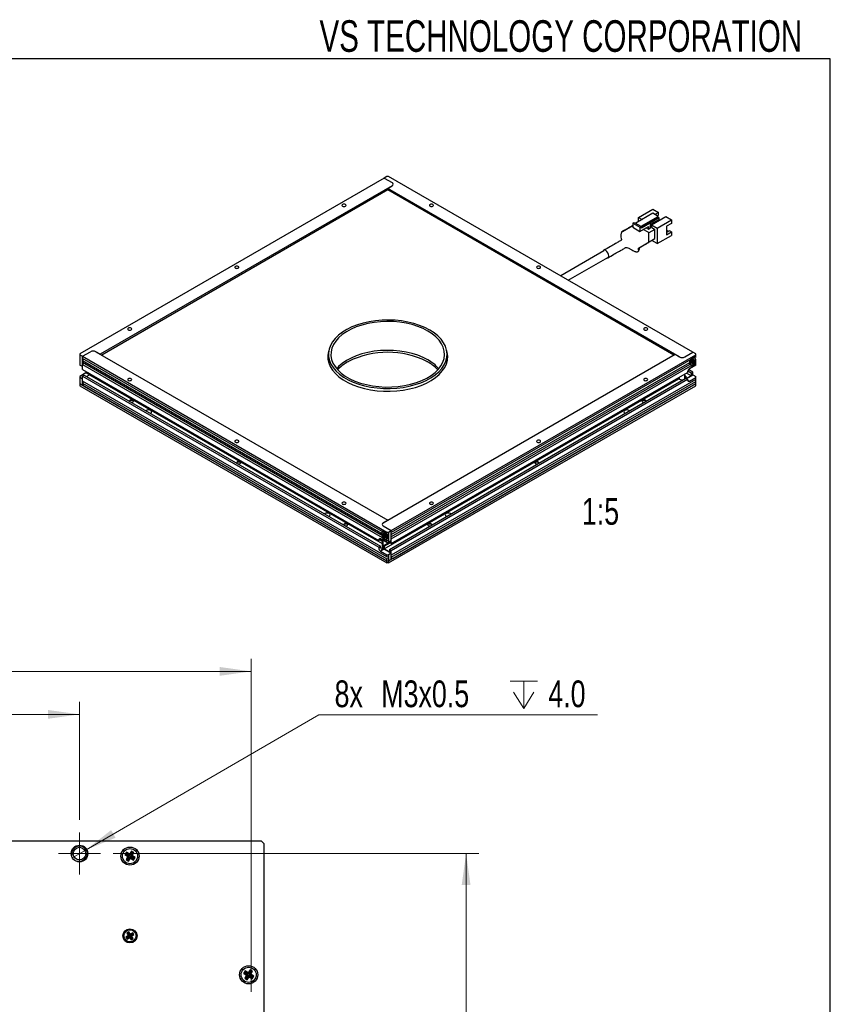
# Model space of a CAD drawing. Header units: millimetres. Extents: x 6 to 294, y 6 to 202.
# Tile 7 of 7: x 227 to 291, y 124 to 202. Entities that reach past the tile are written whole.
import ezdxf

# ---------------------------------------------------------------- set-up
doc = ezdxf.new("R2010")
doc.units = ezdxf.units.MM
doc.styles.add('SLDTEXTSTYLE0', font='TXT', dxfattribs={"width": 0.75})
doc.styles.add('SLDTEXTSTYLE2', font='TXT', dxfattribs={"width": 0.7})
doc.dimstyles.new('SLDDIMSTYLE0', dxfattribs={"dimtxt": 2.116667, "dimasz": 2.5, "dimexe": 0, "dimexo": 0.0625, "dimgap": 0.529167, "dimtad": 1, "dimdec": 1, "dimlfac": 2.5, "dimrnd": 1e-09, "dimzin": 4, "dimdsep": 46, "dimtxsty": 'SLDTEXTSTYLE0', "dimsah": 1, "dimcen": 0.09, "dimadec": 0, "dimazin": 1, "dimtfac": 1, "dimtdec": 1, "dimtofl": 0, "dimtmove": 0, "dimatfit": 3, "dimfxl": 1, "dimfrac": 2, "dimtolj": 1, "dimtzin": 12, "dimarcsym": 0})
doc.dimstyles.new('SLDDIMSTYLE4', dxfattribs={"dimtxt": 2.116667, "dimasz": 2.5, "dimexe": 0, "dimexo": 0.0625, "dimgap": 0.529167, "dimtad": 0, "dimtih": 1, "dimtoh": 1, "dimdec": 1, "dimlfac": 2.5, "dimrnd": 1e-09, "dimzin": 12, "dimdsep": 46, "dimtxsty": 'SLDTEXTSTYLE0', "dimblk1": 'NONE', "dimsah": 1, "dimcen": 0, "dimadec": 0, "dimazin": 3, "dimtfac": 1, "dimtdec": 1, "dimtmove": 0, "dimatfit": 3, "dimldrblk": 'NONE', "dimfxl": 1, "dimfrac": 2, "dimtolj": 1, "dimtzin": 12, "dimarcsym": 0})

# ---------------------------------------------------------------- blocks, each defined once
blk = doc.blocks.new('_D_6')
at = {"color": 7, "linetype": 'Continuous', "lineweight": 18}
for p, q in [((191.669, 138.751), (191.669, 148.116)), ((231.669, 138.751), (231.669, 148.116)), ((191.669, 147.116), (231.669, 147.116))]:
    blk.add_line(p, q, dxfattribs=at)
for points in [[(191.669, 147.116), (194.169, 146.766), (194.169, 147.466)], [(231.669, 147.116), (229.169, 147.466), (229.169, 146.766)]]:
    blk.add_solid(points, dxfattribs=at)
at = {"color": 7, "linetype": 'Continuous', "lineweight": 18, "insert": (208.263, 149.845), "char_height": 2.1167, "attachment_point": 1, "style": 'SLDTEXTSTYLE0'}
blk.add_mtext('100.0', dxfattribs=at)
blk = doc.blocks.new('_D_8')
at = {"color": 7, "linetype": 'Continuous', "lineweight": 18}
for p, q in [((178.069, 125.151), (178.069, 151.522)), ((245.269, 125.151), (245.269, 151.522)), ((178.069, 150.522), (245.269, 150.522))]:
    blk.add_line(p, q, dxfattribs=at)
for points in [[(178.069, 150.522), (180.569, 150.172), (180.569, 150.872)], [(245.269, 150.522), (242.769, 150.872), (242.769, 150.172)]]:
    blk.add_solid(points, dxfattribs=at)
at = {"color": 7, "linetype": 'Continuous', "lineweight": 18, "insert": (208.263, 153.25), "char_height": 2.1167, "attachment_point": 1, "style": 'SLDTEXTSTYLE0'}
blk.add_mtext('168.0', dxfattribs=at)
blk = doc.blocks.new('_D_9')
at = {"color": 7, "linetype": 'Continuous', "lineweight": 18}
for p, q in [((234.329, 136.091), (263.294, 136.091)), ((262.294, 136.091), (262.294, 68.891)), ((234.329, 68.891), (263.294, 68.891))]:
    blk.add_line(p, q, dxfattribs=at)
for points in [[(262.294, 136.091), (261.944, 133.591), (262.644, 133.591)], [(262.294, 68.891), (262.644, 71.391), (261.944, 71.391)]]:
    blk.add_solid(points, dxfattribs=at)
at = {"color": 7, "linetype": 'Continuous', "lineweight": 18, "insert": (259.566, 98.784), "char_height": 2.1167, "attachment_point": 1, "rotation": 90, "style": 'SLDTEXTSTYLE0'}
blk.add_mtext('168.0', dxfattribs=at)
blk = doc.blocks.new('SW_SYMBOL_HOLE_DEPTH')
at = {"color": 0, "linetype": 'Continuous', "lineweight": 18}
for p, q in [((0, 875), (800, 875)), ((400, 875), (400, 75)), ((100, 555), (400, 75)), ((700, 555), (400, 75))]:
    blk.add_line(p, q, dxfattribs=at)
blk = doc.blocks.new('_D_10')
at = {"color": 7, "linetype": 'Continuous', "lineweight": 18}
for p, q in [((232.188, 136.392), (250.625, 147.075)), ((250.625, 147.075), (272.713, 147.075)), ((231.149, 135.79), (232.188, 136.392))]:
    blk.add_line(p, q, dxfattribs=at)
blk.add_solid([(232.188, 136.392), (234.526, 137.342), (234.175, 137.948)], dxfattribs=at)
at = {"color": 7, "linetype": 'Continuous', "lineweight": 18, "xscale": 0.0027037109, "yscale": 0.0027037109, "zscale": 0.0027037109}
blk.add_blockref('SW_SYMBOL_HOLE_DEPTH', (265.778, 147.369), dxfattribs=at)
at = {"color": 7, "linetype": 'Continuous', "lineweight": 18, "char_height": 2.1167, "attachment_point": 1, "style": 'SLDTEXTSTYLE0'}
for s, insert in [('8x', (251.875, 149.804)), ('M3x0.5', (255.575, 149.804)), ('4.0', (268.805, 149.804))]:
    blk.add_mtext(s, dxfattribs=dict(at, insert=insert))
blk = doc.blocks.new('_NONE')
blk = doc.blocks.new('SW_CENTERMARKSYMBOL_1')
at = {"color": 0, "linetype": 'Continuous', "lineweight": 0}
for p, q in [((0, 1), (0, 1.66)), ((0, 0), (0, 1)), ((-1, 0), (-1.66, 0)), ((0, 0), (-1, 0)), ((0, 0), (0, -1)), ((0, 0), (1, 0)), ((1, 0), (1.66, 0)), ((0, -1), (0, -1.66))]:
    blk.add_line(p, q, dxfattribs=at)

msp = doc.modelspace()

# ---------------------------------------------------------------- linework, layer by layer
at = {"color": 7, "linetype": 'Continuous', "lineweight": 25}
for p, q in [((291.144, 199.039), (5.901, 199.039)), ((291.144, 6.453), (291.144, 199.039)), ((255.802, 189.602), (231.689, 175.682)), ((256.014, 189.724), (255.802, 189.602)), ((255.802, 189.602), (256.438, 189.234)), ((256.155, 189.724), (256.014, 189.724)), ((280.267, 175.804), (256.155, 189.724)), ((256.438, 188.989), (233.316, 175.641)), ((256.084, 188.785), (256.438, 188.989)), ((279.207, 175.437), (256.084, 188.785)), ((256.084, 188.654), (256.084, 188.785)), ((256.084, 188.654), (233.429, 175.576)), ((278.74, 175.576), (256.084, 188.654)), ((277.084, 186.809), (275.727, 186.025)), ((275.946, 186.486), (277.077, 187.139)), ((275.946, 186.151), (275.946, 186.486)), ((275.946, 186.486), (276.236, 186.319)), ((276.151, 185.78), (277.509, 186.564)), ((276.179, 185.715), (277.509, 186.482)), ((277.579, 186.441), (276.179, 185.633)), ((276.971, 185.894), (278.103, 186.547)), ((277.077, 187.139), (277.537, 186.874)), ((277.509, 186.564), (277.084, 186.809)), ((277.537, 186.874), (277.254, 186.711)), ((277.424, 186.613), (277.537, 186.678)), ((277.509, 186.482), (277.509, 186.564)), ((277.579, 186.441), (277.509, 186.482)), ((277.537, 186.678), (277.537, 186.874)), ((277.579, 186.327), (277.579, 186.441)), ((278.103, 186.547), (278.562, 186.282)), ((274.68, 185.355), (275.501, 185.829)), ((275.501, 186.025), (275.614, 186.09)), ((275.501, 186.025), (276.066, 185.698)), ((275.501, 186.025), (275.501, 185.698)), ((275.501, 185.698), (276.066, 185.372)), ((275.614, 186.09), (276.179, 185.764)), ((276.179, 185.764), (276.066, 185.698)), ((276.066, 185.372), (276.731, 185.755)), ((276.066, 185.698), (276.066, 185.372)), ((276.179, 185.633), (276.179, 185.764)), ((276.561, 185.657), (276.731, 185.559)), ((276.561, 185.657), (276.561, 185.657)), ((276.731, 185.755), (276.731, 185.559)), ((276.731, 185.559), (276.901, 185.657)), ((276.901, 185.935), (277.579, 186.327)), ((276.901, 185.657), (276.901, 185.935)), ((276.901, 185.902), (276.971, 185.862)), ((276.911, 185.896), (277.247, 186.09)), ((276.971, 185.894), (277.431, 185.629)), ((276.971, 185.894), (276.971, 185.698)), ((276.971, 185.698), (277.254, 185.535)), ((277.183, 186.066), (277.155, 186.082)), ((277.183, 186.066), (277.268, 186.115)), ((277.183, 186.098), (277.183, 186.066)), ((277.236, 186.096), (277.247, 186.09)), ((277.247, 186.053), (277.247, 186.09)), ((277.268, 186.115), (277.297, 186.164)), ((277.431, 185.629), (278.562, 186.282)), ((277.431, 185.629), (277.431, 184.404)), ((278.562, 186.008), (278.166, 185.78)), ((278.166, 185.78), (278.166, 185.102)), ((278.562, 186.282), (278.562, 186.008)), ((276.71, 185.302), (276.328, 185.523)), ((277.254, 185.535), (276.76, 185.25)), ((276.78, 184.543), (276.78, 185.18)), ((277.254, 184.8), (277.254, 185.535)), ((277.431, 184.404), (278.562, 185.057)), ((278.166, 185.482), (278.325, 185.39)), ((278.393, 185.429), (278.166, 185.298)), ((278.166, 185.102), (278.562, 185.331)), ((278.562, 185.331), (278.393, 185.429)), ((278.562, 185.331), (278.562, 185.057)), ((275.953, 184.049), (277.254, 184.8)), ((277.431, 184.404), (277, 184.653)), ((273.208, 183.831), (269.785, 181.855)), ((270.385, 181.509), (273.508, 183.312)), ((275.953, 183.886), (275.953, 184.049)), ((231.689, 175.682), (231.689, 175.6)), ((231.689, 175.6), (231.901, 175.478)), ((231.689, 175.6), (231.689, 175.355)), ((231.901, 175.478), (232.538, 175.845)), ((232.962, 175.845), (256.084, 162.497)), ((233.316, 175.641), (232.962, 175.845)), ((251.384, 175.641), (251.384, 175.055)), ((255.731, 162.293), (278.853, 175.641)), ((256.367, 161.68), (280.48, 175.6)), ((260.784, 175.055), (260.784, 175.641)), ((278.853, 175.641), (279.207, 175.437)), ((279.631, 175.437), (280.267, 175.804)), ((280.48, 175.682), (280.267, 175.804)), ((280.48, 175.6), (280.48, 175.682)), ((280.48, 175.437), (280.48, 175.6)), ((231.689, 175.355), (231.689, 175.029)), ((231.689, 175.029), (231.689, 174.784)), ((231.901, 174.661), (231.689, 174.784)), ((231.901, 175.478), (256.014, 161.558)), ((231.901, 175.314), (231.901, 175.478)), ((231.901, 174.661), (231.901, 175.478)), ((255.637, 161.612), (231.901, 175.314)), ((231.901, 175.151), (255.542, 161.503)), ((231.901, 174.988), (231.901, 175.151)), ((255.542, 161.34), (231.901, 174.988)), ((231.901, 174.441), (231.901, 174.824)), ((231.901, 174.824), (255.637, 161.122)), ((251.384, 175.368), (251.353, 175.211)), ((280.103, 175.219), (256.367, 161.517)), ((256.367, 161.354), (280.008, 175.001)), ((280.008, 174.838), (256.367, 161.19)), ((256.367, 161.027), (280.103, 174.729)), ((280.48, 174.784), (279.985, 174.498)), ((280.006, 174.989), (280.027, 174.977)), ((280.027, 175.045), (280.027, 174.963)), ((280.089, 174.826), (280.117, 174.81)), ((280.225, 175.094), (280.126, 175.037)), ((280.126, 175.037), (280.126, 174.939)), ((280.126, 174.939), (280.225, 174.996)), ((280.168, 175.29), (280.143, 175.272)), ((280.239, 175.331), (280.168, 175.29)), ((280.192, 175.075), (280.225, 174.996)), ((280.227, 175.324), (280.206, 175.336)), ((280.208, 175.038), (280.208, 175.084)), ((280.31, 175.257), (280.225, 175.208)), ((280.225, 175.208), (280.225, 175.094)), ((280.225, 175.132), (280.31, 175.143)), ((280.225, 175.114), (280.265, 175.137)), ((280.225, 175.094), (280.31, 175.045)), ((280.225, 174.996), (280.225, 174.882)), ((280.225, 174.98), (280.31, 174.931)), ((280.225, 174.882), (280.31, 174.931)), ((280.31, 175.143), (280.31, 175.257)), ((280.409, 175.2), (280.31, 175.143)), ((280.31, 175.045), (280.409, 175.102)), ((280.31, 174.931), (280.31, 175.045)), ((280.324, 175.151), (280.409, 175.102)), ((280.373, 174.919), (280.432, 174.92)), ((280.417, 175.329), (280.389, 175.346)), ((280.409, 175.102), (280.409, 175.2)), ((280.48, 175.437), (280.432, 175.41)), ((280.432, 174.92), (280.48, 174.947)), ((280.48, 175.395), (280.48, 175.437)), ((280.48, 175.132), (280.48, 175.198)), ((280.48, 174.947), (280.48, 175.11)), ((280.48, 174.784), (280.48, 174.947)), ((232.184, 174.171), (231.689, 173.885)), ((231.901, 174.441), (255.377, 160.888)), ((232.043, 173.983), (231.901, 173.902)), ((232.043, 173.983), (255.519, 160.431)), ((232.22, 173.881), (232.467, 174.024)), ((232.387, 174.141), (232.398, 174.154)), ((232.404, 174.151), (232.387, 174.141)), ((232.467, 174.095), (232.387, 174.141)), ((232.467, 174.114), (232.467, 174.024)), ((232.467, 174.024), (255.643, 160.645)), ((256.367, 160.643), (279.843, 174.196)), ((279.631, 173.861), (279.631, 174.073)), ((279.702, 173.902), (279.631, 173.943)), ((280.126, 173.943), (279.737, 173.718)), ((279.751, 173.71), (280.267, 174.008)), ((280.126, 173.943), (279.765, 174.151)), ((279.843, 174.253), (279.843, 174.196)), ((280.126, 174.147), (279.85, 174.306)), ((280.267, 174.228), (279.912, 174.433)), ((280.126, 174.147), (280.267, 174.228)), ((280.126, 174.147), (280.126, 173.943)), ((280.267, 174.008), (280.267, 174.228)), ((280.267, 174.008), (280.48, 173.885)), ((231.689, 173.885), (231.689, 173.804)), ((231.901, 173.681), (231.689, 173.804)), ((231.689, 173.804), (231.689, 173.559)), ((231.689, 173.559), (231.689, 173.314)), ((231.689, 173.314), (256.014, 159.272)), ((231.689, 173.314), (231.689, 173.151)), ((231.689, 173.314), (231.901, 173.191)), ((231.689, 173.151), (256.014, 159.108)), ((231.901, 173.518), (231.901, 173.902)), ((231.901, 173.902), (255.377, 160.349)), ((231.901, 173.191), (231.901, 173.681)), ((256.014, 159.598), (231.901, 173.518)), ((231.901, 173.355), (256.014, 159.435)), ((231.901, 173.322), (231.901, 173.355)), ((231.901, 173.322), (232.015, 173.126)), ((231.958, 173.224), (231.901, 173.191)), ((255.802, 160.227), (279.136, 173.698)), ((256.155, 159.272), (280.48, 173.314)), ((256.155, 159.108), (280.48, 173.151)), ((256.226, 160.186), (279.702, 173.738)), ((256.367, 160.104), (279.843, 173.657)), ((280.48, 173.64), (256.367, 159.721)), ((256.367, 159.557), (280.48, 173.477)), ((256.48, 159.459), (280.48, 173.314)), ((279.136, 173.698), (279.136, 173.788)), ((279.136, 173.698), (279.207, 173.657)), ((279.631, 173.861), (279.702, 173.902)), ((279.702, 173.902), (279.702, 173.738)), ((279.843, 173.657), (279.702, 173.738)), ((279.843, 173.657), (279.843, 173.6)), ((279.985, 173.518), (280.48, 173.804)), ((280.48, 173.804), (280.48, 173.885)), ((280.48, 173.64), (280.48, 173.804)), ((280.48, 173.477), (280.48, 173.64)), ((280.48, 173.314), (280.48, 173.477)), ((280.48, 173.151), (280.48, 173.314)), ((232.015, 173.126), (256.014, 159.272)), ((256.084, 162.497), (255.731, 162.293)), ((255.68, 161.548), (255.652, 161.532)), ((255.731, 162.048), (256.367, 161.68)), ((255.844, 161.411), (255.759, 161.46)), ((255.759, 161.46), (255.759, 161.346)), ((255.901, 161.493), (255.83, 161.533)), ((255.863, 161.539), (255.842, 161.526)), ((255.926, 161.475), (255.901, 161.493)), ((256.014, 161.395), (256.014, 161.558)), ((256.014, 161.558), (256.155, 161.558)), ((256.155, 161.558), (256.367, 161.68)), ((256.155, 161.558), (256.155, 161.313)), ((256.367, 160.864), (256.367, 161.68)), ((256.367, 161.517), (256.367, 161.68)), ((255.519, 161.027), (255.377, 160.945)), ((255.519, 160.97), (255.377, 160.888)), ((255.377, 160.945), (255.377, 160.888)), ((255.476, 160.945), (255.643, 160.849)), ((256.014, 160.741), (255.519, 161.027)), ((255.519, 160.97), (255.519, 161.027)), ((255.519, 161.003), (255.643, 160.931)), ((255.643, 160.955), (255.643, 160.39)), ((255.759, 161.346), (255.66, 161.403)), ((255.66, 161.403), (255.66, 161.305)), ((255.745, 161.354), (255.66, 161.305)), ((255.66, 161.305), (255.759, 161.248)), ((255.731, 160.472), (255.731, 160.905)), ((255.731, 160.472), (256.226, 160.758)), ((255.844, 161.334), (255.759, 161.346)), ((255.844, 161.297), (255.759, 161.248)), ((255.759, 161.248), (255.759, 161.133)), ((255.844, 161.182), (255.759, 161.133)), ((255.759, 161.133), (255.844, 161.084)), ((255.802, 160.431), (256.268, 160.7)), ((255.804, 161.34), (255.844, 161.317)), ((255.844, 161.297), (255.844, 161.411)), ((255.943, 161.239), (255.844, 161.297)), ((255.877, 161.278), (255.844, 161.199)), ((255.844, 161.084), (255.844, 161.199)), ((255.844, 161.199), (255.943, 161.141)), ((255.861, 161.287), (255.861, 161.241)), ((255.943, 161.141), (255.943, 161.239)), ((255.952, 161.012), (255.98, 161.029)), ((256.014, 161.395), (255.967, 161.422)), ((255.967, 160.932), (256.014, 160.905)), ((256.014, 160.741), (256.014, 160.905)), ((256.155, 160.741), (256.014, 160.741)), ((256.155, 161.313), (256.155, 160.986)), ((256.155, 160.986), (256.155, 160.741)), ((256.367, 160.864), (256.155, 160.741)), ((256.226, 160.782), (256.226, 160.725)), ((256.367, 160.643), (256.226, 160.725)), ((256.367, 161.19), (256.367, 161.354)), ((256.367, 160.643), (256.367, 161.027)), ((255.377, 160.349), (255.519, 160.431)), ((255.519, 160.374), (255.377, 160.292)), ((255.377, 160.349), (255.377, 160.292)), ((255.519, 160.374), (255.519, 160.431)), ((255.802, 160.211), (255.519, 160.047)), ((255.519, 160.047), (256.014, 159.762)), ((255.74, 160.262), (255.599, 160.181)), ((255.731, 160.472), (255.802, 160.431)), ((255.731, 160.268), (255.74, 160.262)), ((255.802, 160.431), (255.802, 160.227)), ((256.226, 159.982), (255.802, 160.227)), ((255.802, 160.211), (256.367, 159.884)), ((256.226, 160.186), (256.367, 160.104)), ((256.226, 160.186), (256.226, 159.982)), ((256.367, 159.721), (256.367, 160.104)), ((256.014, 159.598), (256.014, 159.762)), ((256.014, 159.762), (256.155, 159.762)), ((256.014, 159.272), (256.014, 159.435)), ((256.014, 159.272), (256.155, 159.272)), ((256.014, 159.108), (256.014, 159.272)), ((256.155, 159.108), (256.014, 159.108)), ((256.367, 159.884), (256.155, 159.762)), ((256.155, 159.762), (256.155, 159.517)), ((256.155, 159.517), (256.155, 159.272)), ((256.155, 159.272), (256.367, 159.394)), ((256.155, 159.272), (256.155, 159.108)), ((256.367, 159.394), (256.367, 159.884)), ((256.367, 159.525), (256.367, 159.557)), ((256.367, 159.525), (256.48, 159.459)), ((256.48, 159.459), (256.367, 159.525)), ((177.269, 137.091), (246.069, 137.091)), ((246.269, 136.891), (246.069, 137.091)), ((246.269, 136.891), (246.269, 68.091)), ((235.395, 136.206), (235.266, 136.003)), ((235.389, 136.031), (235.266, 136.003)), ((235.266, 136.003), (235.503, 135.854)), ((235.503, 135.854), (235.353, 135.617)), ((235.422, 136.083), (235.389, 136.031)), ((235.389, 136.031), (235.626, 135.881)), ((235.631, 136.056), (235.395, 136.206)), ((235.422, 136.083), (235.395, 136.206)), ((235.659, 135.934), (235.422, 136.083)), ((235.626, 135.881), (235.476, 135.645)), ((235.626, 135.881), (235.503, 135.854)), ((235.529, 135.611), (235.678, 135.848)), ((235.556, 135.489), (235.706, 135.725)), ((235.781, 136.293), (235.631, 136.056)), ((235.659, 135.934), (235.631, 136.056)), ((235.809, 136.17), (235.659, 135.934)), ((235.678, 135.848), (235.706, 135.725)), ((235.678, 135.848), (235.915, 135.698)), ((235.706, 135.725), (235.943, 135.576)), ((235.711, 135.9), (235.861, 136.137)), ((235.711, 135.9), (235.834, 135.928)), ((235.948, 135.751), (235.711, 135.9)), ((235.984, 136.165), (235.781, 136.293)), ((235.809, 136.17), (235.781, 136.293)), ((235.861, 136.137), (235.809, 136.17)), ((235.834, 135.928), (235.984, 136.165)), ((236.071, 135.778), (235.834, 135.928)), ((235.861, 136.137), (235.984, 136.165)), ((235.915, 135.698), (235.948, 135.751)), ((235.943, 135.576), (236.071, 135.778)), ((235.948, 135.751), (236.071, 135.778)), ((235.476, 135.645), (235.353, 135.617)), ((235.353, 135.617), (235.556, 135.489)), ((235.476, 135.645), (235.529, 135.611)), ((235.529, 135.611), (235.556, 135.489)), ((235.915, 135.698), (235.943, 135.576)), ((235.544, 129.597), (235.351, 129.471)), ((235.351, 129.471), (235.45, 129.32)), ((235.475, 129.445), (235.351, 129.471)), ((235.569, 129.888), (235.418, 129.789)), ((235.418, 129.789), (235.544, 129.597)), ((235.541, 129.764), (235.418, 129.789)), ((235.667, 129.571), (235.475, 129.445)), ((235.476, 129.444), (235.668, 129.569)), ((235.543, 129.765), (235.541, 129.764)), ((235.541, 129.764), (235.667, 129.571)), ((235.543, 129.765), (235.569, 129.888)), ((235.669, 129.572), (235.543, 129.765)), ((235.667, 129.571), (235.544, 129.597)), ((235.695, 129.695), (235.569, 129.888)), ((235.668, 129.569), (235.642, 129.446)), ((235.668, 129.569), (235.794, 129.377)), ((235.861, 129.698), (235.669, 129.572)), ((235.669, 129.572), (235.695, 129.695)), ((235.67, 129.571), (235.862, 129.696)), ((235.67, 129.571), (235.793, 129.545)), ((235.796, 129.378), (235.67, 129.571)), ((235.887, 129.821), (235.695, 129.695)), ((235.793, 129.545), (235.986, 129.67)), ((235.919, 129.352), (235.793, 129.545)), ((235.861, 129.698), (235.887, 129.821)), ((235.862, 129.696), (235.861, 129.698)), ((235.862, 129.696), (235.986, 129.67)), ((235.986, 129.67), (235.887, 129.821)), ((235.45, 129.32), (235.642, 129.446)), ((235.476, 129.444), (235.45, 129.32)), ((235.475, 129.445), (235.476, 129.444)), ((235.642, 129.446), (235.768, 129.254)), ((235.794, 129.377), (235.768, 129.254)), ((235.768, 129.254), (235.919, 129.352)), ((235.794, 129.377), (235.796, 129.378)), ((235.796, 129.378), (235.919, 129.352)), ((244.795, 126.806), (244.666, 126.603)), ((244.789, 126.631), (244.666, 126.603)), ((244.666, 126.603), (244.903, 126.454)), ((244.903, 126.454), (244.753, 126.217)), ((244.822, 126.683), (244.789, 126.631)), ((244.789, 126.631), (245.026, 126.481)), ((245.031, 126.656), (244.795, 126.806)), ((244.822, 126.683), (244.795, 126.806)), ((245.059, 126.534), (244.822, 126.683)), ((245.026, 126.481), (244.876, 126.245)), ((245.026, 126.481), (244.903, 126.454)), ((244.929, 126.211), (245.078, 126.448)), ((245.181, 126.893), (245.031, 126.656)), ((245.059, 126.534), (245.031, 126.656)), ((245.209, 126.77), (245.059, 126.534)), ((245.078, 126.448), (245.106, 126.325)), ((245.078, 126.448), (245.315, 126.298)), ((245.111, 126.5), (245.261, 126.737)), ((245.111, 126.5), (245.234, 126.528)), ((245.348, 126.351), (245.111, 126.5)), ((245.384, 126.765), (245.181, 126.893)), ((245.209, 126.77), (245.181, 126.893)), ((245.261, 126.737), (245.209, 126.77)), ((245.234, 126.528), (245.384, 126.765)), ((245.471, 126.378), (245.234, 126.528)), ((245.261, 126.737), (245.384, 126.765)), ((245.315, 126.298), (245.348, 126.351)), ((245.343, 126.176), (245.471, 126.378)), ((245.348, 126.351), (245.471, 126.378)), ((244.876, 126.245), (244.753, 126.217)), ((244.753, 126.217), (244.956, 126.089)), ((244.876, 126.245), (244.929, 126.211)), ((244.929, 126.211), (244.956, 126.089)), ((244.956, 126.089), (245.106, 126.325)), ((245.106, 126.325), (245.343, 126.176)), ((245.315, 126.298), (245.343, 126.176))]:
    msp.add_line(p, q, dxfattribs=at)
at = {"color": 8, "linetype": 'Continuous', "lineweight": 25}
for p, q in [((232.453, 174.016), (232.184, 174.171)), ((279.207, 173.657), (279.207, 173.828)), ((279.631, 173.698), (279.631, 173.861)), ((279.843, 173.6), (279.985, 173.518)), ((255.731, 160.268), (255.731, 160.472))]:
    msp.add_line(p, q, dxfattribs=at)
at = {"color": 7, "linetype": 'Continuous', "lineweight": 25, "flags": 128}
for points in [[(252.506, 187.373), (252.558, 187.353), (252.62, 187.346), (252.681, 187.353), (252.733, 187.373), (252.767, 187.403), (252.78, 187.438), (252.767, 187.473), (252.733, 187.503), (252.681, 187.523), (252.62, 187.53), (252.558, 187.523), (252.506, 187.503), (252.472, 187.473), (252.46, 187.438), (252.472, 187.403), (252.506, 187.373)], [(259.436, 187.503), (259.401, 187.473), (259.389, 187.438), (259.401, 187.403), (259.436, 187.373), (259.488, 187.353), (259.549, 187.346), (259.61, 187.353), (259.662, 187.373), (259.697, 187.403), (259.709, 187.438), (259.697, 187.473), (259.662, 187.503), (259.61, 187.523), (259.549, 187.53), (259.488, 187.523), (259.436, 187.503)], [(276.76, 184.498), (276.775, 184.515), (276.78, 184.543)], [(273.598, 183.433), (273.58, 183.549), (273.528, 183.67), (273.45, 183.775), (273.358, 183.849), (273.266, 183.881), (273.188, 183.866), (273.136, 183.806), (273.132, 183.788)], [(273.432, 183.268), (273.45, 183.262), (273.528, 183.277), (273.58, 183.337), (273.598, 183.433)], [(244.021, 182.474), (244.073, 182.454), (244.134, 182.447), (244.196, 182.454), (244.247, 182.474), (244.282, 182.504), (244.294, 182.54), (244.282, 182.575), (244.247, 182.605), (244.196, 182.625), (244.134, 182.632), (244.073, 182.625), (244.021, 182.605), (243.987, 182.575), (243.974, 182.54), (243.987, 182.504), (244.021, 182.474)], [(267.921, 182.605), (267.887, 182.575), (267.875, 182.54), (267.887, 182.504), (267.921, 182.474), (267.973, 182.454), (268.035, 182.447), (268.096, 182.454), (268.148, 182.474), (268.182, 182.504), (268.195, 182.54), (268.182, 182.575), (268.148, 182.605), (268.096, 182.625), (268.035, 182.632), (267.973, 182.625), (267.921, 182.605)], [(259.408, 177.56), (259.022, 177.759), (258.601, 177.933), (258.149, 178.079), (257.672, 178.195), (257.175, 178.28), (256.666, 178.333), (256.149, 178.354), (255.632, 178.342), (255.12, 178.296), (254.62, 178.219), (254.137, 178.11), (253.679, 177.972), (253.249, 177.805), (252.854, 177.612), (252.498, 177.395), (252.186, 177.156), (251.92, 176.899), (251.706, 176.627), (251.545, 176.343), (251.438, 176.051), (251.388, 175.753), (251.396, 175.454), (251.46, 175.158), (251.58, 174.867), (251.755, 174.585), (251.982, 174.317), (252.259, 174.064), (252.583, 173.831), (252.949, 173.62), (253.353, 173.433), (253.791, 173.273), (254.256, 173.141), (254.743, 173.041), (255.247, 172.971), (255.761, 172.934), (256.279, 172.93), (256.794, 172.959), (257.301, 173.02), (257.793, 173.113), (258.264, 173.237), (258.709, 173.39), (259.122, 173.571), (259.498, 173.776), (259.833, 174.004), (260.122, 174.252), (260.362, 174.517), (260.55, 174.795), (260.684, 175.084), (260.763, 175.38), (260.784, 175.678), (260.748, 175.977), (260.656, 176.271), (260.508, 176.557), (260.307, 176.833), (260.054, 177.094), (259.753, 177.337), (259.408, 177.56)], [(259.266, 177.478), (258.883, 177.675), (258.463, 177.846), (258.012, 177.988), (257.536, 178.1), (257.041, 178.179), (256.534, 178.226), (256.02, 178.238), (255.508, 178.217), (255.003, 178.163), (254.512, 178.075), (254.041, 177.956), (253.598, 177.806), (253.186, 177.628), (252.813, 177.425), (252.482, 177.198), (252.198, 176.951), (251.965, 176.686), (251.785, 176.408), (251.662, 176.12), (251.596, 175.826), (251.589, 175.53), (251.64, 175.235), (251.749, 174.945), (251.915, 174.664), (252.135, 174.396), (252.406, 174.144), (252.726, 173.912), (253.089, 173.702), (253.492, 173.518), (253.928, 173.361), (254.392, 173.234), (254.878, 173.138), (255.38, 173.075), (255.892, 173.046), (256.405, 173.05), (256.915, 173.088), (257.414, 173.159), (257.895, 173.263), (258.353, 173.397), (258.781, 173.561), (259.174, 173.752), (259.527, 173.968), (259.835, 174.205), (260.094, 174.462), (260.301, 174.733), (260.452, 175.017), (260.547, 175.308), (260.584, 175.604), (260.562, 175.9), (260.482, 176.193), (260.344, 176.479), (260.151, 176.754), (259.904, 177.014), (259.608, 177.257), (259.266, 177.478)], [(235.536, 177.576), (235.588, 177.556), (235.649, 177.549), (235.71, 177.556), (235.762, 177.576), (235.797, 177.606), (235.809, 177.641), (235.797, 177.677), (235.762, 177.706), (235.71, 177.726), (235.649, 177.734), (235.588, 177.726), (235.536, 177.706), (235.501, 177.677), (235.489, 177.641), (235.501, 177.606), (235.536, 177.576)], [(276.407, 177.706), (276.372, 177.677), (276.36, 177.641), (276.372, 177.606), (276.407, 177.576), (276.459, 177.556), (276.52, 177.549), (276.581, 177.556), (276.633, 177.576), (276.668, 177.606), (276.68, 177.641), (276.668, 177.677), (276.633, 177.706), (276.581, 177.726), (276.52, 177.734), (276.459, 177.726), (276.407, 177.706)], [(251.388, 175.744), (251.338, 175.447), (251.336, 175.393)], [(251.388, 175.744), (251.338, 175.447), (251.336, 175.393)], [(251.386, 175.699), (251.338, 175.411), (251.336, 175.375)], [(251.386, 175.699), (251.338, 175.411), (251.336, 175.375)], [(251.417, 175.962), (251.389, 175.866), (251.338, 175.565), (251.346, 175.263), (251.41, 174.963), (251.532, 174.669), (251.709, 174.385), (251.938, 174.113), (252.219, 173.858), (252.546, 173.622), (252.916, 173.409), (253.324, 173.22), (253.766, 173.058), (254.236, 172.925), (254.729, 172.823), (255.238, 172.753), (255.757, 172.716), (256.281, 172.712), (256.802, 172.741), (257.314, 172.803), (257.811, 172.897), (258.287, 173.022), (258.737, 173.177), (259.154, 173.359), (259.534, 173.567), (259.873, 173.797), (260.165, 174.048), (260.408, 174.316), (260.598, 174.597), (260.733, 174.889), (260.812, 175.187), (260.834, 175.489), (260.798, 175.791), (260.751, 175.962)], [(259.266, 175.192), (258.883, 175.389), (258.463, 175.56), (258.012, 175.702), (257.536, 175.814), (257.041, 175.893), (256.534, 175.939), (256.02, 175.952), (255.508, 175.931), (255.003, 175.876), (254.512, 175.789), (254.041, 175.669), (253.598, 175.52), (253.186, 175.342), (252.813, 175.138), (252.482, 174.911), (252.198, 174.664), (252.044, 174.498)], [(259.266, 175.192), (258.883, 175.389), (258.463, 175.56), (258.012, 175.702), (257.536, 175.814), (257.041, 175.893), (256.534, 175.939), (256.02, 175.952), (255.508, 175.931), (255.003, 175.876), (254.512, 175.789), (254.041, 175.669), (253.598, 175.52), (253.186, 175.342), (252.813, 175.138), (252.482, 174.911), (252.198, 174.664), (252.044, 174.498)], [(260.834, 175.411), (260.798, 175.709), (260.777, 175.796)], [(260.834, 175.411), (260.798, 175.709), (260.777, 175.796)], [(260.833, 175.393), (260.798, 175.673), (260.781, 175.744)], [(260.833, 175.393), (260.798, 175.673), (260.781, 175.744)], [(260.833, 175.375), (260.798, 175.637), (260.783, 175.699)], [(260.833, 175.375), (260.798, 175.637), (260.783, 175.699)], [(260.816, 175.211), (260.798, 175.311), (260.784, 175.368)], [(280.005, 174.981), (280.012, 174.961), (280.029, 174.935)], [(280.389, 175.346), (280.32, 175.359), (280.239, 175.331), (280.158, 175.265), (280.089, 175.172), (280.043, 175.066), (280.027, 174.963), (280.043, 174.879), (280.089, 174.826), (280.089, 174.826)], [(280.48, 175.192), (280.463, 175.276), (280.417, 175.329), (280.349, 175.343), (280.267, 175.314), (280.186, 175.249), (280.117, 175.156), (280.071, 175.05), (280.055, 174.947), (280.071, 174.863), (280.117, 174.81), (280.186, 174.796), (280.267, 174.824), (280.349, 174.89), (280.417, 174.983), (280.463, 175.089), (280.48, 175.192)], [(280.265, 175.344), (280.233, 175.345), (280.212, 175.341)], [(235.762, 173.575), (235.797, 173.605), (235.809, 173.641), (235.797, 173.676), (235.762, 173.706), (235.71, 173.726), (235.649, 173.733), (235.588, 173.726), (235.536, 173.706), (235.501, 173.676), (235.489, 173.641), (235.501, 173.605), (235.536, 173.575), (235.588, 173.555), (235.649, 173.548), (235.71, 173.555), (235.762, 173.575)], [(276.633, 173.706), (276.581, 173.726), (276.52, 173.733), (276.459, 173.726), (276.407, 173.706), (276.372, 173.676), (276.36, 173.641), (276.372, 173.605), (276.407, 173.575), (276.459, 173.555), (276.52, 173.548), (276.581, 173.555), (276.633, 173.575), (276.668, 173.605), (276.68, 173.641), (276.668, 173.676), (276.633, 173.706)], [(235.724, 171.858), (235.729, 171.857), (235.79, 171.85), (235.852, 171.857), (235.904, 171.877), (235.938, 171.907), (235.95, 171.942), (235.938, 171.978), (235.904, 172.008), (235.852, 172.028), (235.79, 172.035), (235.729, 172.028), (235.677, 172.008), (235.643, 171.978), (235.63, 171.942), (235.643, 171.907), (235.645, 171.904)], [(235.631, 171.934), (235.634, 171.946), (235.66, 171.979), (235.705, 172.004), (235.763, 172.017), (235.826, 172.016), (235.883, 172.002), (235.926, 171.975), (235.948, 171.942), (235.95, 171.934)], [(276.524, 171.904), (276.526, 171.907), (276.538, 171.942), (276.526, 171.978), (276.492, 172.008), (276.44, 172.028), (276.378, 172.035), (276.317, 172.028), (276.265, 172.008), (276.231, 171.978), (276.218, 171.942), (276.231, 171.907), (276.265, 171.877), (276.317, 171.857), (276.378, 171.85), (276.44, 171.857), (276.445, 171.858)], [(276.219, 171.934), (276.222, 171.946), (276.248, 171.979), (276.293, 172.004), (276.351, 172.017), (276.414, 172.016), (276.471, 172.002), (276.514, 171.975), (276.536, 171.942), (276.538, 171.934)], [(237.272, 170.965), (237.311, 170.983), (237.365, 171.03), (237.384, 171.085), (237.365, 171.14), (237.311, 171.187), (237.23, 171.218), (237.134, 171.229), (237.038, 171.218), (236.957, 171.187), (236.925, 171.165)], [(275.243, 171.165), (275.212, 171.187), (275.131, 171.218), (275.035, 171.229), (274.939, 171.218), (274.858, 171.187), (274.804, 171.14), (274.785, 171.085), (274.804, 171.03), (274.858, 170.983), (274.897, 170.965)], [(244.247, 168.677), (244.282, 168.707), (244.294, 168.742), (244.282, 168.778), (244.247, 168.808), (244.196, 168.828), (244.134, 168.835), (244.073, 168.828), (244.021, 168.808), (243.987, 168.778), (243.974, 168.742), (243.987, 168.707), (244.021, 168.677), (244.073, 168.657), (244.134, 168.65), (244.196, 168.657), (244.247, 168.677)], [(268.148, 168.808), (268.096, 168.828), (268.035, 168.835), (267.973, 168.828), (267.921, 168.808), (267.887, 168.778), (267.875, 168.742), (267.887, 168.707), (267.921, 168.677), (267.973, 168.657), (268.035, 168.65), (268.096, 168.657), (268.148, 168.677), (268.182, 168.707), (268.195, 168.742), (268.182, 168.778), (268.148, 168.808)], [(244.209, 166.96), (244.215, 166.959), (244.276, 166.952), (244.337, 166.959), (244.389, 166.979), (244.424, 167.009), (244.436, 167.044), (244.424, 167.079), (244.389, 167.109), (244.337, 167.129), (244.276, 167.136), (244.215, 167.129), (244.163, 167.109), (244.128, 167.079), (244.116, 167.044), (244.128, 167.009), (244.13, 167.005)], [(244.116, 167.036), (244.12, 167.048), (244.145, 167.081), (244.19, 167.106), (244.248, 167.119), (244.311, 167.118), (244.368, 167.103), (244.411, 167.077), (244.433, 167.043), (244.435, 167.036)], [(268.039, 167.005), (268.041, 167.009), (268.053, 167.044), (268.041, 167.079), (268.006, 167.109), (267.954, 167.129), (267.893, 167.136), (267.832, 167.129), (267.78, 167.109), (267.745, 167.079), (267.733, 167.044), (267.745, 167.009), (267.78, 166.979), (267.832, 166.959), (267.893, 166.952), (267.954, 166.959), (267.96, 166.96)], [(267.734, 167.036), (267.737, 167.048), (267.762, 167.081), (267.808, 167.106), (267.866, 167.119), (267.928, 167.118), (267.985, 167.103), (268.028, 167.077), (268.051, 167.043), (268.052, 167.036)], [(252.733, 163.779), (252.767, 163.809), (252.78, 163.844), (252.767, 163.879), (252.733, 163.909), (252.681, 163.929), (252.62, 163.936), (252.558, 163.929), (252.506, 163.909), (252.472, 163.879), (252.46, 163.844), (252.472, 163.809), (252.506, 163.779), (252.558, 163.759), (252.62, 163.752), (252.681, 163.759), (252.733, 163.779)], [(259.662, 163.909), (259.61, 163.929), (259.549, 163.936), (259.488, 163.929), (259.436, 163.909), (259.401, 163.879), (259.389, 163.844), (259.401, 163.809), (259.436, 163.779), (259.488, 163.759), (259.549, 163.752), (259.61, 163.759), (259.662, 163.779), (259.697, 163.809), (259.709, 163.844), (259.697, 163.879), (259.662, 163.909)], [(251.414, 162.801), (251.453, 162.819), (251.507, 162.866), (251.526, 162.921), (251.507, 162.976), (251.453, 163.023), (251.372, 163.054), (251.276, 163.065), (251.18, 163.054), (251.099, 163.023), (251.068, 163.001)], [(261.101, 163.001), (261.07, 163.023), (260.988, 163.054), (260.893, 163.065), (260.797, 163.054), (260.716, 163.023), (260.662, 162.976), (260.643, 162.921), (260.662, 162.866), (260.716, 162.819), (260.755, 162.801)], [(252.694, 162.061), (252.7, 162.06), (252.761, 162.053), (252.822, 162.06), (252.874, 162.08), (252.909, 162.11), (252.921, 162.145), (252.909, 162.181), (252.874, 162.211), (252.822, 162.231), (252.761, 162.238), (252.7, 162.231), (252.648, 162.211), (252.613, 162.181), (252.601, 162.145), (252.613, 162.11), (252.616, 162.107)], [(259.553, 162.107), (259.556, 162.11), (259.568, 162.145), (259.556, 162.181), (259.521, 162.211), (259.469, 162.231), (259.408, 162.238), (259.347, 162.231), (259.295, 162.211), (259.26, 162.181), (259.248, 162.145), (259.26, 162.11), (259.295, 162.08), (259.347, 162.06), (259.408, 162.053), (259.469, 162.06), (259.474, 162.061)], [(252.602, 162.137), (252.605, 162.149), (252.63, 162.182), (252.676, 162.207), (252.734, 162.22), (252.796, 162.219), (252.853, 162.205), (252.896, 162.178), (252.919, 162.145), (252.92, 162.137)], [(256.014, 161.15), (255.998, 161.253), (255.952, 161.359), (255.883, 161.452), (255.802, 161.517), (255.72, 161.545), (255.652, 161.532), (255.606, 161.479), (255.589, 161.395), (255.606, 161.292), (255.652, 161.185), (255.72, 161.093), (255.802, 161.027), (255.883, 160.999), (255.952, 161.012), (255.998, 161.065), (256.014, 161.15)], [(256.042, 161.166), (256.026, 161.269), (255.98, 161.375), (255.911, 161.468), (255.83, 161.533), (255.749, 161.562), (255.68, 161.548)], [(255.857, 161.544), (255.836, 161.548), (255.805, 161.546)], [(259.248, 162.137), (259.252, 162.149), (259.277, 162.182), (259.322, 162.207), (259.381, 162.22), (259.443, 162.219), (259.5, 162.205), (259.543, 162.178), (259.565, 162.145), (259.567, 162.137)]]:
    msp.add_lwpolyline(points, dxfattribs=at)
at = {"color": 7, "linetype": 'Continuous', "lineweight": 25}
for centre, radius in [((231.669, 136.091), 0.66), ((231.669, 136.091), 0.5), ((235.669, 135.891), 0.72), ((235.669, 135.891), 0.6), ((235.669, 129.571), 0.56), ((235.669, 129.571), 0.48), ((245.069, 126.491), 0.72), ((245.069, 126.491), 0.6)]:
    msp.add_circle(centre, radius, dxfattribs=at)
for centre, radius, start, end in [((256.392, 189.112), 0.131, 290.78305, 69.21695), ((276.627, 185.173), 0.154, 2.60545, 57.39453), ((232.75, 175.436), 0.461, 62.60949, 117.39051), ((252.961, 175.366), 1.627, 164.68919, 178.43407), ((256.084, 168.85), 6.954, 63.58249, 116.41751), ((231.822, 175.278), 0.15, 301.87326, 358.13253), ((231.822, 174.952), 0.15, 301.87326, 358.13253), ((254.447, 172.224), 3.2, 120.62508, 136.75767), ((257.69, 172.362), 3.239, 41.25789, 60.88433), ((257.722, 172.224), 3.2, 43.24233, 59.37492), ((279.419, 175.846), 0.461, 242.60949, 297.39051), ((280.354, 174.92), 0.355, 166.70852, 193.29148), ((280.334, 175.03), 0.307, 144.54015, 177.24038), ((280.409, 175.069), 0.341, 86.04156, 153.95306), ((280.126, 175.069), 0.341, 266.04147, 333.95315), ((232.047, 174.397), 0.264, 301.2441, 322.36808), ((280.15, 174.239), 0.307, 122.60539, 177.39455), ((231.822, 173.482), 0.15, 301.87323, 358.13257), ((279.418, 174.065), 0.459, 242.65012, 277.59345), ((279.929, 173.586), 0.0873, 170.78603, 309.20345), ((255.777, 162.17), 0.131, 110.78305, 249.21695), ((255.888, 161.422), 0.355, 166.70852, 193.29148), ((255.66, 161.272), 0.341, 26.04694, 93.95844), ((255.464, 160.959), 0.0873, 50.79649, 189.21408), ((255.943, 161.272), 0.341, 206.04685, 273.95853), ((255.899, 161.148), 0.144, 304.1719, 7.14008), ((255.735, 161.233), 0.307, 2.75962, 35.45985), ((255.684, 160.306), 0.307, 182.6055, 237.39458), ((255.828, 160.389), 0.31, 182.76958, 222.13939), ((255.793, 160.405), 0.151, 185.69537, 245.62518), ((255.931, 160.426), 0.251, 220.66544, 239.12611)]:
    msp.add_arc(centre, radius, start, end, dxfattribs=at)
at = {"color": 7, "linetype": 'Continuous', "lineweight": 0}
msp.add_arc((231.669, 136.091), 0.6, 254.99442, 194.99878, dxfattribs=at)
at = {"color": 7, "linetype": 'Continuous', "lineweight": 25}
for centre, start_param, end_param in [((256.014, 161.313), 0, 1.570796), ((256.014, 160.986), 4.712389, 6.283185), ((256.014, 161.313), 5.036649, 6.283185), ((256.014, 160.986), 0, 1.246537), ((256.014, 159.517), 0, 1.570796), ((256.014, 159.517), 4.712389, 6.283185)]:
    msp.add_ellipse(centre, major_axis=(0.141, 0), ratio=0.577382, start_param=start_param, end_param=end_param, dxfattribs=at)
for points, knots in [([(275.501, 185.846), (275.443, 185.813), (275.307, 185.735), (275.111, 185.621), (274.941, 185.526), (274.835, 185.459), (274.761, 185.431), (274.708, 185.404), (274.667, 185.379), (274.631, 185.349), (274.604, 185.311), (274.585, 185.257), (274.565, 185.182), (274.542, 185.053), (274.561, 184.902), (274.596, 184.77), (274.594, 184.697), (274.582, 184.667), (274.577, 184.66), (274.548, 184.643), (274.487, 184.611), (274.343, 184.541), (274.088, 184.375), (273.682, 184.149), (273.367, 183.968), (273.187, 183.865)], [0, 0, 0, 0, 0.058187, 0.137112, 0.199884, 0.225499, 0.251138, 0.266677, 0.276795, 0.290685, 0.299401, 0.309579, 0.331775, 0.354742, 0.408596, 0.466248, 0.486771, 0.503112, 0.527225, 0.53637, 0.547897, 0.589997, 0.682318, 0.819051, 1, 1, 1, 1]), ([(273.529, 183.277), (273.688, 183.371), (273.972, 183.537), (274.344, 183.755), (274.603, 183.901), (274.781, 183.995), (274.876, 184.07), (274.965, 184.099), (275.058, 184.094), (275.188, 184.037), (275.383, 183.928), (275.558, 183.834), (275.692, 183.771), (275.774, 183.75), (275.835, 183.749), (275.884, 183.763), (275.921, 183.785), (275.957, 183.822), (275.996, 183.89), (276.017, 183.965), (276.035, 184.037), (276.049, 184.076), (276.061, 184.096), (276.069, 184.106), (276.077, 184.114), (276.102, 184.13), (276.144, 184.137), (276.228, 184.195), (276.356, 184.272), (276.54, 184.375), (276.682, 184.454), (276.76, 184.497)], [0, 0, 0, 0, 0.150584, 0.267837, 0.351347, 0.393342, 0.433634, 0.452836, 0.471427, 0.510332, 0.55955, 0.618686, 0.641747, 0.659736, 0.678598, 0.688546, 0.698768, 0.709849, 0.723188, 0.749629, 0.764617, 0.774651, 0.777322, 0.780013, 0.782847, 0.785977, 0.804132, 0.825207, 0.866457, 0.926491, 1, 1, 1, 1]), ([(252.817, 174.977), (252.83, 174.993), (252.844, 175.007), (252.872, 175.033), (252.887, 175.044), (252.933, 175.07), (252.962, 175.077), (252.99, 175.078)], [0, 0, 0, 0, 0.25, 0.25, 0.5, 0.5, 1, 1, 1, 1]), ([(259.178, 175.078), (259.193, 175.077), (259.207, 175.076), (259.236, 175.068), (259.251, 175.061), (259.296, 175.035), (259.325, 175.008), (259.352, 174.977)], [0, 0, 0, 0, 0.25, 0.25, 0.5, 0.5, 1, 1, 1, 1]), ([(280.008, 175.001), (280.009, 175.013), (280.01, 175.04), (280.019, 175.099), (280.036, 175.155), (280.055, 175.186), (280.061, 175.195)], [0, 0, 0, 0, 0.237631, 0.540113, 0.860038, 1, 1, 1, 1]), ([(280.048, 174.871), (280.045, 174.873), (280.03, 174.881), (280.018, 174.881), (280.01, 174.867), (280.009, 174.846), (280.008, 174.838)], [0, 0, 0, 0, 0.09922, 0.424029, 0.781539, 1, 1, 1, 1]), ([(280.103, 174.729), (280.107, 174.741), (280.114, 174.76), (280.117, 174.788), (280.116, 174.805), (280.114, 174.81), (280.114, 174.81)], [0, 0, 0, 0, 0.5141858, 0.8596874, 0.9886193, 1, 1, 1, 1]), ([(280.432, 175.41), (280.414, 175.407), (280.383, 175.401), (280.347, 175.391), (280.328, 175.383), (280.319, 175.378), (280.314, 175.373), (280.315, 175.367), (280.321, 175.362), (280.33, 175.357), (280.332, 175.356)], [0, 0, 0, 0, 0.280859, 0.469579, 0.540005, 0.611149, 0.672562, 0.7647, 0.941036, 1, 1, 1, 1]), ([(255.542, 161.503), (255.561, 161.504), (255.597, 161.505), (255.629, 161.515), (255.644, 161.52)], [0, 0, 0, 0, 0.51768, 1, 1, 1, 1]), ([(255.742, 161.562), (255.744, 161.563), (255.749, 161.565), (255.753, 161.57), (255.755, 161.575), (255.751, 161.58), (255.743, 161.585), (255.727, 161.592), (255.691, 161.603), (255.66, 161.608), (255.637, 161.612)], [0, 0, 0, 0, 0.042875, 0.1584084, 0.2747858, 0.342366, 0.4103006, 0.4908837, 0.6310437, 1, 1, 1, 1]), ([(255.6, 161.33), (255.596, 161.332), (255.578, 161.34), (255.558, 161.34), (255.542, 161.34)], [0, 0, 0, 0, 0.230638, 1, 1, 1, 1]), ([(255.637, 161.122), (255.655, 161.119), (255.677, 161.116), (255.697, 161.121), (255.7, 161.122)], [0, 0, 0, 0, 0.878319, 1, 1, 1, 1]), ([(255.956, 161.015), (255.956, 161.015), (255.954, 161.01), (255.952, 160.996), (255.953, 160.966), (255.961, 160.946), (255.967, 160.932)], [0, 0, 0, 0, 0.00349, 0.139663, 0.376515, 1, 1, 1, 1]), ([(256.008, 161.398), (256.016, 161.384), (256.036, 161.351), (256.052, 161.292), (256.056, 161.255), (256.059, 161.236)], [0, 0, 0, 0, 0.251736, 0.613466, 1, 1, 1, 1]), ([(256.059, 161.064), (256.059, 161.065), (256.057, 161.075), (256.049, 161.085), (256.035, 161.082), (256.018, 161.073), (256.014, 161.071)], [0, 0, 0, 0, 0.0463789, 0.449936, 0.8767659, 1, 1, 1, 1]), ([(256.059, 161.064), (256.064, 161.087), (256.076, 161.144), (256.065, 161.202), (256.059, 161.236)], [0, 0, 0, 0, 0.411326, 1, 1, 1, 1])]:
    msp.add_open_spline(points, degree=3, knots=knots, dxfattribs=at)

# ---------------------------------------------------------------- block references
at = {"color": 7, "linetype": 'Continuous', "lineweight": 0}
msp.add_blockref('SW_CENTERMARKSYMBOL_1', (231.669, 136.091), dxfattribs=at)

# ---------------------------------------------------------------- texts
for s, insert, char_height, attachment_point, style in [('VS TECHNOLOGY CORPORATION', (288.908, 202.099), 2.5, 3, 'SLDTEXTSTYLE2'), ('1:5', (272.939, 164.254), 2.1167, 2, 'SLDTEXTSTYLE0')]:
    msp.add_mtext(s, dxfattribs=dict(at, insert=insert, char_height=char_height, attachment_point=attachment_point, style=style))

# ---------------------------------------------------------------- dimensions: what is measured, and where the dimension line sits
at = {"color": 7, "linetype": 'Continuous', "lineweight": 18}
for base, p1, p2, picture, middle in [((245.269, 150.522), (178.069, 124.151), (245.269, 124.151), '_D_8', (211.781, 150.522)), ((231.669, 147.116), (191.669, 137.751), (231.669, 137.751), '_D_6', (211.781, 147.116))]:
    dim = msp.add_linear_dim(base=base, p1=p1, p2=p2, dimstyle='SLDDIMSTYLE0', dxfattribs=at)
    dim.commit()
    dim.dimension.update_dxf_attribs({"geometry": picture, "text_midpoint": middle, "dimtype": 160})
dim = msp.add_diameter_dim_2p(p1=(231.149, 135.79), p2=(232.188, 136.392), text='8x M3x0.5 {\\fGDT;x}4.0', dimstyle='SLDDIMSTYLE4', override={"dimpost": '<>'}, dxfattribs=at)
dim.commit()
dim.dimension.update_dxf_attribs({"geometry": '_D_10', "text_midpoint": (262.294, 148.798), "dimtype": 163})
dim = msp.add_linear_dim(base=(262.294, 68.891), p1=(233.329, 136.091), p2=(233.329, 68.891), angle=90, dimstyle='SLDDIMSTYLE0', dxfattribs=at)
dim.commit()
dim.dimension.update_dxf_attribs({"geometry": '_D_9', "text_midpoint": (262.294, 102.302), "dimtype": 160})

doc.saveas('drawing.dxf')
